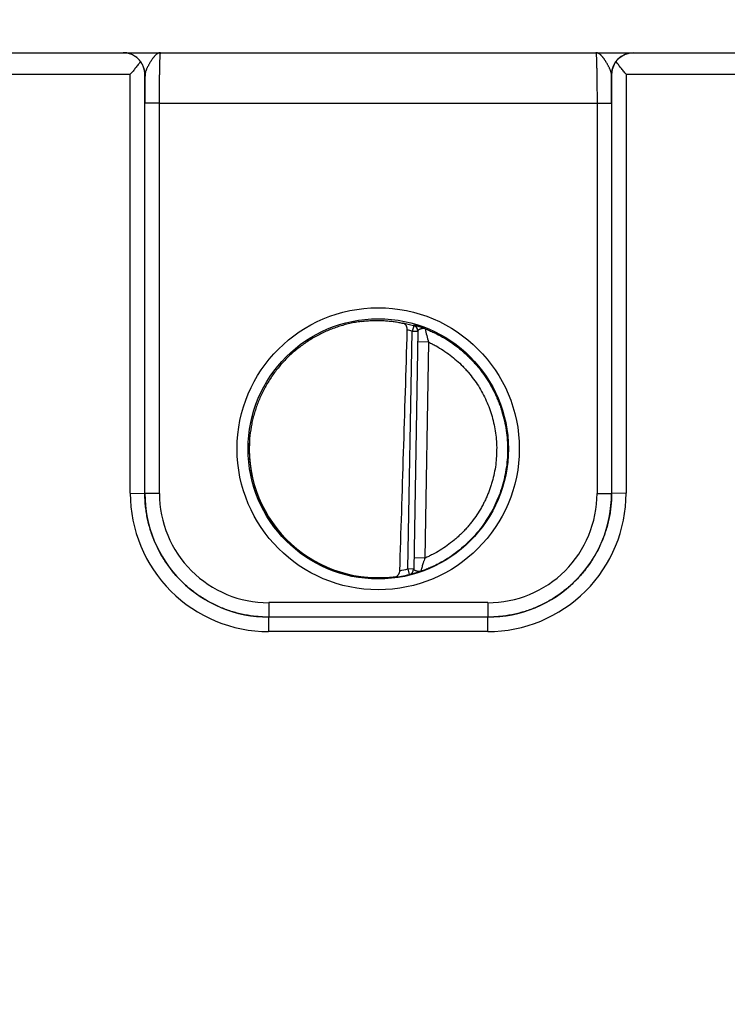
# Model space of a CAD drawing. Header units: inches. Extents: x 0 to 34, y 0 to 22.
# Tile 8 of 118: x 13.579 to 14.55, y 6.589 to 7.941. Entities that reach past the tile are written whole.
import ezdxf

# ---------------------------------------------------------------- set-up
doc = ezdxf.new("R2010")
doc.units = ezdxf.units.IN
doc.header["$LTSCALE"] = 1.87
doc.header["$MEASUREMENT"] = 0
doc.layers.get('0').update_dxf_attribs({"linetype": 'CONTINUOUS'})
doc.layers.add('DIMENSIONS', color=7, linetype='CONTINUOUS')
doc.styles.get("Standard").update_dxf_attribs({"font": 'txt', "width": 0.8})
doc.dimstyles.new('DIMSTYLE_1', dxfattribs={"dimtxt": 0.125, "dimasz": 0.18, "dimexe": 0.18, "dimexo": 0.0625, "dimgap": 0.09, "dimtad": 0, "dimtih": 1, "dimtoh": 1, "dimzin": 4, "dimdsep": 46, "dimtxsty": 'STANDARD', "dimblk": '_FILLED', "dimblk1": '_FILLED', "dimblk2": '_FILLED', "dimcen": 0.09, "dimadec": 0, "dimazin": 0, "dimtp": 0.01, "dimtm": 0.01, "dimtfac": 1, "dimtofl": 0, "dimtmove": 0, "dimatfit": 3, "dimldrblk": '_FILLED', "dimfxl": 1, "dimtolj": 1, "dimtzin": 4, "dimarcsym": 0})

# ---------------------------------------------------------------- blocks, each defined once
blk = doc.blocks.new('*D21')
at = {"layer": 'DIMENSIONS', "color": 2, "linetype": 'CONTINUOUS'}
for p, q in [((17.9524, 8.403), (17.9524, 8.5835)), ((17.7794, 8.1224), (17.9524, 8.403)), ((17.7794, 6.6766), (17.7794, 8.1224))]:
    blk.add_line(p, q, dxfattribs=at)
at = {"layer": 'DIMENSIONS', "color": 2, "linetype": 'CONTINUOUS', "insert": (17.8899, 8.646), "char_height": 0.125, "width": 1.325, "attachment_point": 1, "rotation": 90, "line_spacing_factor": 0.9}
blk.add_mtext('12.08{\\Ftxt.shx;\\W1.000000;\\H0.125000; }[306.8]', dxfattribs=at)
blk = doc.blocks.new('_FILLED')
at = {"color": 0, "linetype": 'BYBLOCK'}
blk.add_solid([(0, 0), (-1, 0.1736), (-1, -0.1736)], dxfattribs=at)
blk = doc.blocks.new('*D24')
at = {"layer": 'DIMENSIONS', "color": 2, "linetype": 'CONTINUOUS'}
blk.add_line((17.622, 6.2695), (17.622, 8.5835), dxfattribs=at)
at = {"layer": 'DIMENSIONS', "color": 2, "linetype": 'CONTINUOUS', "insert": (17.5595, 8.646), "char_height": 0.125, "width": 1.325, "attachment_point": 1, "rotation": 90, "line_spacing_factor": 0.9}
blk.add_mtext('11.92{\\Ftxt.shx;\\W1.000000;\\H0.125000; }[302.8]', dxfattribs=at)

msp = doc.modelspace()

# ---------------------------------------------------------------- linework, layer by layer
at = {"color": 7, "linetype": 'CONTINUOUS'}
for p, q in [((9.7833, 7.896), (17.563, 7.896)), ((13.4814, 7.8663), (13.7307, 7.8663)), ((13.7307, 7.291), (13.7307, 7.8663)), ((13.7509, 7.866), (13.7507, 7.866)), ((13.7507, 7.2908), (13.7507, 7.866)), ((14.3914, 7.866), (14.3912, 7.866)), ((14.3914, 7.866), (14.3914, 7.2908)), ((14.4114, 7.8663), (14.6607, 7.8663)), ((14.4114, 7.8663), (14.4114, 7.291)), ((13.7507, 7.2908), (13.7507, 7.8268)), ((13.7707, 7.8266), (13.7507, 7.8268)), ((13.7707, 7.8266), (14.3714, 7.8266)), ((13.7707, 7.2906), (13.7707, 7.8266)), ((14.3714, 7.8266), (14.3914, 7.8268)), ((14.3714, 7.8266), (14.3714, 7.2906)), ((14.3914, 7.8268), (14.3914, 7.2908)), ((14.1197, 7.5209), (14.1175, 7.5133)), ((14.1197, 7.5214), (14.1197, 7.5209)), ((14.1118, 7.187), (14.1175, 7.5133)), ((14.1254, 7.5132), (14.1175, 7.5133)), ((14.1254, 7.5137), (14.1197, 7.1867)), ((14.1401, 7.4986), (14.1251, 7.4988)), ((14.1401, 7.4986), (14.1349, 7.2018)), ((13.7307, 7.291), (13.7507, 7.2908)), ((13.7707, 7.2906), (13.7507, 7.2908)), ((14.3714, 7.2906), (14.3914, 7.2908)), ((14.4114, 7.291), (14.3914, 7.2908)), ((14.1349, 7.2018), (14.1199, 7.2021)), ((14.1197, 7.1869), (14.1118, 7.187)), ((14.1118, 7.187), (14.1137, 7.1794)), ((14.1137, 7.1792), (14.1137, 7.1794)), ((14.2214, 7.1407), (13.9207, 7.1407)), ((13.9207, 7.1407), (13.9207, 7.1208)), ((14.2214, 7.1407), (14.2214, 7.1208)), ((14.2214, 7.1208), (13.9207, 7.1208)), ((14.2214, 7.1208), (13.9207, 7.1208)), ((13.9207, 7.101), (13.9207, 7.1208)), ((14.2214, 7.101), (14.2214, 7.1208)), ((14.2214, 7.101), (13.9207, 7.101))]:
    msp.add_line(p, q, dxfattribs=at)
for centre, radius in [((14.071, 7.352), 0.1937), ((14.071, 7.3519), 0.1787)]:
    msp.add_circle(centre, radius, dxfattribs=at)
for centre, radius, start, end in [((13.7209, 7.866), 0.03, 0.0038, 89.8584), ((14.4212, 7.866), 0.03, 90.1415, 179.9963), ((18.2882, 7.8282), 4.5375, 179.5222, 180.0174), ((9.7115, 7.8276), 4.6799, 359.9898, 0.47), ((14.0708, 7.3499), 0.1779, 74.0687, 78.9234), ((14.1175, 7.5139), 0.00787, 359.0074, 74.1117), ((14.1175, 7.5133), 0.00787, 359.0007, 74.0857), ((14.0709, 7.35), 0.1699, 74.0681, 76.3603), ((14.4163, 7.5813), 0.2883, 192.9066, 196.685), ((13.9206, 7.291), 0.19, 179.9978, 270.0047), ((13.9207, 7.2908), 0.17, 179.9996, 270.0028), ((13.9207, 7.2906), 0.15, 179.9978, 270.0047), ((14.2214, 7.291), 0.19, 269.9953, 0.0022), ((14.2214, 7.2908), 0.17, 269.9972, 0.0005), ((14.2214, 7.2906), 0.15, 269.9953, 0.0022), ((14.0708, 7.3522), 0.1702, 280.096, 283.9432), ((14.1118, 7.187), 0.00787, 283.9412, 358.9999), ((14.1118, 7.1868), 0.00787, 283.914, 358.9991), ((14.0708, 7.3522), 0.1781, 277.0014, 283.9435)]:
    msp.add_arc(centre, radius, start, end, dxfattribs=at)
for centre, major_axis, ratio, start_param, end_param in [((14.0927, 10.1094), (-0.078, -4.4688), 0.01745, 0.857621, 0.951729), ((14.071, 7.3521), (0, 0.1771), 1, 1.521607, 3.283994)]:
    msp.add_ellipse(centre, major_axis=major_axis, ratio=ratio, start_param=start_param, end_param=end_param, dxfattribs=at)
for points, knots in [([(13.7446, 7.8838), (13.7442, 7.8843), (13.7435, 7.8853), (13.7422, 7.8867), (13.7409, 7.8881), (13.7391, 7.8897), (13.7367, 7.8914), (13.7341, 7.8928), (13.7321, 7.8938), (13.7305, 7.8944), (13.729, 7.8949), (13.7274, 7.8953), (13.7258, 7.8956), (13.7242, 7.8958), (13.7225, 7.896), (13.7215, 7.896), (13.7209, 7.896)], [0, 0, 0, 0, 0.070576, 0.139538, 0.206998, 0.273072, 0.401496, 0.525839, 0.586793, 0.647064, 0.706757, 0.765974, 0.824811, 0.883366, 0.941733, 1, 1, 1, 1]), ([(13.7446, 7.8838), (13.7441, 7.8831), (13.7431, 7.8817), (13.7414, 7.8796), (13.7397, 7.8774), (13.738, 7.8752), (13.7362, 7.873), (13.7338, 7.87), (13.7319, 7.8678), (13.7307, 7.8663)], [0, 0, 0, 0, 0.11509, 0.234511, 0.357363, 0.482891, 0.610453, 0.739488, 1, 1, 1, 1]), ([(13.7507, 7.866), (13.7507, 7.8668), (13.7506, 7.8683), (13.7503, 7.8706), (13.7498, 7.8729), (13.7492, 7.8751), (13.7483, 7.8774), (13.7473, 7.8796), (13.7461, 7.8817), (13.7451, 7.8831), (13.7446, 7.8838)], [0, 0, 0, 0, 0.120429, 0.24137, 0.363207, 0.486333, 0.611153, 0.738084, 0.867555, 1, 1, 1, 1]), ([(13.7723, 7.896), (13.772, 7.896), (13.7715, 7.896), (13.7708, 7.8959), (13.77, 7.8957), (13.7693, 7.8954), (13.7685, 7.895), (13.7679, 7.8947), (13.7674, 7.8943), (13.7671, 7.8941), (13.7667, 7.8938), (13.7662, 7.8934), (13.7655, 7.8928), (13.7648, 7.8921), (13.764, 7.8913), (13.7633, 7.8904), (13.7627, 7.8896), (13.7622, 7.889), (13.7616, 7.8883), (13.761, 7.8875), (13.7602, 7.8864), (13.7595, 7.8852), (13.7587, 7.8841), (13.758, 7.8828), (13.7572, 7.8816), (13.7565, 7.8803), (13.7558, 7.879), (13.7551, 7.8777), (13.7544, 7.8764), (13.7537, 7.875), (13.7531, 7.8737), (13.7525, 7.8724), (13.752, 7.871), (13.7516, 7.87), (13.7514, 7.8691), (13.7512, 7.8683), (13.751, 7.8672), (13.7509, 7.8664), (13.7509, 7.866)], [0, 0, 0, 0, 0.019196, 0.038662, 0.058565, 0.079115, 0.10053, 0.122928, 0.134526, 0.146405, 0.15858, 0.171065, 0.196981, 0.224161, 0.252622, 0.282367, 0.313368, 0.329326, 0.345579, 0.378942, 0.413388, 0.448832, 0.485179, 0.522314, 0.560115, 0.598437, 0.637129, 0.676022, 0.714925, 0.753634, 0.79193, 0.829576, 0.866322, 0.90193, 0.919237, 0.936175, 0.968884, 1, 1, 1, 1]), ([(13.7707, 7.8266), (13.7707, 7.8289), (13.7707, 7.8334), (13.7707, 7.8402), (13.7708, 7.8467), (13.7708, 7.8531), (13.7709, 7.8593), (13.771, 7.8651), (13.771, 7.8705), (13.7711, 7.8756), (13.7712, 7.8795), (13.7713, 7.8823), (13.7714, 7.8843), (13.7714, 7.8861), (13.7715, 7.8878), (13.7716, 7.8893), (13.7716, 7.8907), (13.7717, 7.8919), (13.7718, 7.8928), (13.7718, 7.8935), (13.7719, 7.8939), (13.7719, 7.8943), (13.7719, 7.8947), (13.772, 7.895), (13.772, 7.8953), (13.7721, 7.8955), (13.7721, 7.8956), (13.7721, 7.8958), (13.7721, 7.8958), (13.7722, 7.8959), (13.7722, 7.8959), (13.7722, 7.896), (13.7722, 7.896), (13.7722, 7.896), (13.7722, 7.896), (13.7722, 7.896), (13.7723, 7.896)], [0, 0, 0, 0, 0.098183, 0.195346, 0.290565, 0.382933, 0.47157, 0.555633, 0.634321, 0.706886, 0.772639, 0.802763, 0.830956, 0.857151, 0.881285, 0.903302, 0.92315, 0.940782, 0.95616, 0.962991, 0.969246, 0.974922, 0.980015, 0.984523, 0.988445, 0.991781, 0.994531, 0.995688, 0.9967, 0.99757, 0.998298, 0.998891, 0.999357, 0.999547, 0.999714, 1, 1, 1, 1]), ([(14.3698, 7.896), (14.3698, 7.896), (14.3698, 7.896), (14.3699, 7.896), (14.3699, 7.896), (14.3699, 7.896), (14.3699, 7.8959), (14.3699, 7.8959), (14.3699, 7.8958), (14.37, 7.8958), (14.37, 7.8956), (14.37, 7.8955), (14.3701, 7.8953), (14.3701, 7.895), (14.3701, 7.8947), (14.3702, 7.8943), (14.3702, 7.8939), (14.3702, 7.8935), (14.3703, 7.8928), (14.3704, 7.8919), (14.3704, 7.8907), (14.3705, 7.8893), (14.3706, 7.8878), (14.3706, 7.8861), (14.3707, 7.8843), (14.3708, 7.8823), (14.3708, 7.8795), (14.3709, 7.8756), (14.371, 7.8705), (14.3711, 7.8651), (14.3712, 7.8593), (14.3713, 7.8531), (14.3713, 7.8467), (14.3714, 7.8402), (14.3714, 7.8334), (14.3714, 7.8289), (14.3714, 7.8266)], [0, 0, 0, 0, 0.000286, 0.000453, 0.000643, 0.001109, 0.001702, 0.002431, 0.0033, 0.004312, 0.005469, 0.008219, 0.011555, 0.015477, 0.019986, 0.025079, 0.030755, 0.03701, 0.043841, 0.059218, 0.076851, 0.096699, 0.118716, 0.142851, 0.169045, 0.197238, 0.227362, 0.293115, 0.365681, 0.444369, 0.528431, 0.617068, 0.709435, 0.804654, 0.901818, 1, 1, 1, 1]), ([(14.3912, 7.866), (14.3912, 7.8664), (14.3911, 7.8672), (14.3909, 7.8683), (14.3907, 7.8691), (14.3904, 7.87), (14.3901, 7.871), (14.3896, 7.8724), (14.389, 7.8737), (14.3884, 7.875), (14.3877, 7.8764), (14.387, 7.8777), (14.3863, 7.879), (14.3856, 7.8803), (14.3848, 7.8816), (14.3841, 7.8828), (14.3833, 7.8841), (14.3826, 7.8852), (14.3818, 7.8864), (14.3811, 7.8875), (14.3804, 7.8883), (14.3799, 7.889), (14.3794, 7.8896), (14.3788, 7.8904), (14.378, 7.8913), (14.3773, 7.8921), (14.3765, 7.8928), (14.3759, 7.8934), (14.3754, 7.8938), (14.375, 7.8941), (14.3747, 7.8943), (14.3742, 7.8947), (14.3735, 7.895), (14.3728, 7.8954), (14.3721, 7.8957), (14.3713, 7.8959), (14.3706, 7.896), (14.3701, 7.896), (14.3698, 7.896)], [0, 0, 0, 0, 0.031119, 0.063826, 0.080763, 0.09807, 0.133679, 0.170425, 0.208071, 0.246367, 0.285075, 0.323979, 0.362872, 0.401563, 0.439886, 0.477686, 0.514822, 0.551168, 0.586613, 0.621059, 0.654421, 0.670674, 0.686632, 0.717634, 0.747378, 0.775839, 0.80302, 0.828936, 0.841421, 0.853597, 0.865476, 0.877074, 0.89947, 0.920884, 0.941435, 0.961339, 0.980808, 1, 1, 1, 1]), ([(14.3975, 7.8838), (14.3969, 7.8831), (14.396, 7.8817), (14.3948, 7.8796), (14.3938, 7.8774), (14.3929, 7.8751), (14.3923, 7.8729), (14.3918, 7.8706), (14.3915, 7.8683), (14.3914, 7.8668), (14.3914, 7.866)], [0, 0, 0, 0, 0.132445, 0.261916, 0.388847, 0.513667, 0.636793, 0.75863, 0.879571, 1, 1, 1, 1]), ([(14.3975, 7.8838), (14.3978, 7.8843), (14.3986, 7.8853), (14.4003, 7.8872), (14.4025, 7.8893), (14.4054, 7.8914), (14.4084, 7.8931), (14.4111, 7.8942), (14.4132, 7.8949), (14.4148, 7.8953), (14.4164, 7.8956), (14.418, 7.8959), (14.4196, 7.896), (14.4207, 7.896), (14.4212, 7.896)], [0, 0, 0, 0, 0.070595, 0.139571, 0.273057, 0.401489, 0.525834, 0.647012, 0.706708, 0.765928, 0.824772, 0.883336, 0.941714, 1, 1, 1, 1]), ([(14.4114, 7.8663), (14.4102, 7.8678), (14.4083, 7.87), (14.4059, 7.873), (14.4041, 7.8752), (14.4024, 7.8774), (14.4007, 7.8796), (14.399, 7.8817), (14.398, 7.8831), (14.3975, 7.8838)], [0, 0, 0, 0, 0.260512, 0.389547, 0.517109, 0.642637, 0.765489, 0.88491, 1, 1, 1, 1]), ([(14.0476, 7.5268), (14.045, 7.5265), (14.0397, 7.5257), (14.0319, 7.5241), (14.0241, 7.5221), (14.0165, 7.5198), (14.0089, 7.5172), (14.0015, 7.5142), (13.9942, 7.5109), (13.9847, 7.5061), (13.9733, 7.4992), (13.9625, 7.4914), (13.9543, 7.4846), (13.9484, 7.4792), (13.9427, 7.4735), (13.9374, 7.4676), (13.9323, 7.4614), (13.9274, 7.4551), (13.9229, 7.4485), (13.9187, 7.4417), (13.9147, 7.4347), (13.9111, 7.4276), (13.9078, 7.4203), (13.9049, 7.4129), (13.9023, 7.4053), (13.9, 7.3976), (13.8981, 7.3899), (13.896, 7.3794), (13.8943, 7.3662), (13.8938, 7.3555), (13.8939, 7.3502)], [0, 0, 0, 0, 0.031255, 0.062509, 0.093763, 0.125017, 0.156271, 0.187525, 0.218779, 0.250033, 0.312524, 0.375014, 0.406266, 0.437519, 0.468771, 0.500023, 0.531275, 0.562526, 0.593778, 0.625029, 0.65628, 0.687531, 0.718781, 0.750032, 0.781282, 0.812532, 0.843782, 0.875032, 0.937516, 1, 1, 1, 1]), ([(14.0476, 7.5268), (14.0503, 7.5272), (14.0556, 7.5278), (14.0636, 7.5283), (14.0714, 7.5284), (14.0789, 7.5281), (14.0861, 7.5275), (14.0929, 7.5267), (14.0991, 7.5257), (14.1031, 7.5249), (14.105, 7.5244)], [0, 0, 0, 0, 0.140151, 0.278822, 0.414485, 0.545659, 0.670975, 0.789193, 0.899204, 1, 1, 1, 1]), ([(14.1109, 7.5151), (14.1109, 7.5154), (14.1109, 7.516), (14.1108, 7.5169), (14.1107, 7.5178), (14.1105, 7.5186), (14.1103, 7.5194), (14.1099, 7.5204), (14.1094, 7.5213), (14.1088, 7.522), (14.1083, 7.5226), (14.1078, 7.523), (14.1073, 7.5234), (14.1068, 7.5238), (14.1062, 7.5241), (14.1056, 7.5243), (14.1052, 7.5244), (14.105, 7.5244)], [0, 0, 0, 0, 0.0763, 0.151748, 0.225661, 0.297551, 0.367107, 0.434175, 0.56075, 0.620618, 0.678457, 0.734548, 0.789201, 0.842745, 0.895512, 0.947827, 1, 1, 1, 1]), ([(14.1353, 7.5169), (14.1347, 7.5171), (14.1336, 7.5175), (14.1321, 7.5181), (14.1306, 7.5186), (14.1291, 7.5191), (14.1277, 7.5195), (14.1264, 7.5199), (14.1252, 7.5202), (14.1241, 7.5205), (14.1231, 7.5208), (14.1224, 7.521), (14.1218, 7.5211), (14.1215, 7.5212), (14.1211, 7.5213), (14.1208, 7.5213), (14.1206, 7.5214), (14.1203, 7.5214), (14.1202, 7.5214), (14.12, 7.5215), (14.12, 7.5215), (14.1199, 7.5215), (14.1198, 7.5215), (14.1198, 7.5215), (14.1197, 7.5215), (14.1197, 7.5215), (14.1197, 7.5215), (14.1197, 7.5215), (14.1197, 7.5215), (14.1197, 7.5215), (14.1197, 7.5214), (14.1197, 7.5214)], [0, 0, 0, 0, 0.106454, 0.209205, 0.307684, 0.401398, 0.489893, 0.572716, 0.649439, 0.719631, 0.782875, 0.838751, 0.863801, 0.886861, 0.90788, 0.926817, 0.943628, 0.958272, 0.970713, 0.976098, 0.980922, 0.985184, 0.988881, 0.992014, 0.994586, 0.99661, 0.998113, 0.99869, 0.999173, 0.999594, 1, 1, 1, 1]), ([(14.1353, 7.5169), (14.135, 7.517), (14.1346, 7.5171), (14.1341, 7.5172), (14.1337, 7.5172), (14.1333, 7.5172), (14.1329, 7.5172), (14.1324, 7.5172), (14.132, 7.5171), (14.1316, 7.5171), (14.1312, 7.517), (14.1308, 7.5169), (14.1304, 7.5168), (14.13, 7.5167), (14.1295, 7.5165), (14.1289, 7.5163), (14.1281, 7.5161), (14.1275, 7.5158), (14.127, 7.5155), (14.1266, 7.5153), (14.1264, 7.5152), (14.1262, 7.515), (14.126, 7.5148), (14.1258, 7.5147), (14.1256, 7.5145), (14.1255, 7.5143), (14.1254, 7.5141), (14.1254, 7.5139), (14.1254, 7.5138), (14.1254, 7.5137)], [0, 0, 0, 0, 0.072842, 0.109127, 0.145555, 0.182201, 0.219061, 0.2562, 0.293644, 0.331257, 0.368915, 0.406572, 0.444135, 0.48145, 0.518377, 0.59054, 0.65959, 0.724513, 0.7844, 0.812222, 0.838536, 0.8633, 0.886502, 0.908172, 0.928419, 0.947413, 0.96541, 0.982785, 1, 1, 1, 1]), ([(14.1353, 7.5169), (14.1373, 7.5161), (14.1415, 7.5144), (14.1496, 7.5107), (14.1595, 7.5056), (14.1708, 7.4985), (14.1798, 7.4919), (14.1867, 7.4862), (14.1917, 7.4818), (14.1965, 7.4771), (14.2011, 7.4723), (14.2056, 7.4673), (14.2113, 7.4605), (14.2179, 7.4515), (14.225, 7.4402), (14.2302, 7.4303), (14.2339, 7.4222), (14.2365, 7.416), (14.2388, 7.4097), (14.2416, 7.4012), (14.2444, 7.3905), (14.2469, 7.3773), (14.2484, 7.364), (14.2487, 7.3551), (14.2486, 7.3506)], [0, 0, 0, 0, 0.031253, 0.062507, 0.125003, 0.187499, 0.249995, 0.281248, 0.312501, 0.343755, 0.375008, 0.406262, 0.437515, 0.500011, 0.562507, 0.625003, 0.656256, 0.68751, 0.718763, 0.750017, 0.812513, 0.875008, 0.937504, 1, 1, 1, 1]), ([(14.1401, 7.4986), (14.1419, 7.4977), (14.1453, 7.496), (14.1521, 7.4924), (14.1603, 7.4874), (14.1697, 7.4807), (14.1787, 7.4734), (14.1857, 7.4668), (14.191, 7.4612), (14.1961, 7.4554), (14.202, 7.4479), (14.2086, 7.4383), (14.2144, 7.4284), (14.2195, 7.418), (14.2239, 7.4073), (14.2274, 7.3963), (14.2302, 7.3851), (14.2322, 7.3737), (14.2334, 7.3622), (14.2337, 7.3545), (14.2336, 7.3507)], [0, 0, 0, 0, 0.031254, 0.062509, 0.125007, 0.187506, 0.250005, 0.312504, 0.343758, 0.375012, 0.437511, 0.50001, 0.562509, 0.625008, 0.687506, 0.750005, 0.812504, 0.875003, 0.937501, 1, 1, 1, 1]), ([(13.8939, 7.3502), (13.8939, 7.3451), (13.8944, 7.3347), (13.8962, 7.3219), (13.8982, 7.3118), (13.9001, 7.3043), (13.9023, 7.2969), (13.9049, 7.2896), (13.9077, 7.2824), (13.9109, 7.2753), (13.9143, 7.2684), (13.9193, 7.2594), (13.9264, 7.2485), (13.9343, 7.2383), (13.9411, 7.2306), (13.9465, 7.225), (13.9521, 7.2197), (13.9599, 7.213), (13.9702, 7.2052), (13.9812, 7.1983), (13.9903, 7.1934), (13.9972, 7.19), (14.0043, 7.187), (14.0116, 7.1842), (14.0189, 7.1818), (14.0264, 7.1796), (14.0339, 7.1779), (14.039, 7.1769), (14.0415, 7.1765)], [0, 0, 0, 0, 0.062486, 0.124973, 0.156224, 0.187475, 0.218726, 0.249977, 0.281228, 0.31248, 0.343731, 0.374983, 0.437473, 0.499963, 0.531216, 0.562469, 0.593722, 0.624975, 0.687468, 0.749961, 0.781216, 0.81247, 0.843725, 0.874979, 0.906234, 0.93749, 0.968745, 1, 1, 1, 1]), ([(14.2486, 7.3506), (14.2486, 7.3461), (14.2482, 7.337), (14.2466, 7.3234), (14.2439, 7.31), (14.2402, 7.2968), (14.2355, 7.2839), (14.2299, 7.2715), (14.2232, 7.2595), (14.2157, 7.2481), (14.2088, 7.239), (14.2028, 7.2322), (14.1981, 7.2272), (14.1932, 7.2224), (14.1865, 7.2162), (14.1776, 7.2091), (14.1664, 7.2013), (14.1565, 7.1955), (14.1484, 7.1914), (14.1422, 7.1886), (14.1359, 7.1859), (14.1316, 7.1844), (14.1294, 7.1836)], [0, 0, 0, 0, 0.062497, 0.124994, 0.187491, 0.249988, 0.312485, 0.374982, 0.43748, 0.499977, 0.562474, 0.593728, 0.624983, 0.656237, 0.687491, 0.749988, 0.812486, 0.874983, 0.906237, 0.937491, 0.968746, 1, 1, 1, 1]), ([(14.2336, 7.3507), (14.2336, 7.3468), (14.2333, 7.3389), (14.232, 7.3271), (14.2298, 7.3155), (14.2273, 7.306), (14.2248, 7.2985), (14.2228, 7.2929), (14.2206, 7.2874), (14.2182, 7.282), (14.2156, 7.2767), (14.2118, 7.2698), (14.2067, 7.2614), (14.2009, 7.2534), (14.196, 7.2472), (14.1921, 7.2428), (14.1881, 7.2384), (14.1839, 7.2343), (14.1796, 7.2302), (14.1736, 7.2251), (14.1658, 7.2191), (14.156, 7.2125), (14.1474, 7.2077), (14.1403, 7.2042), (14.1367, 7.2026), (14.1349, 7.2018)], [0, 0, 0, 0, 0.062495, 0.124991, 0.187486, 0.249982, 0.281235, 0.312488, 0.343741, 0.374993, 0.406246, 0.437499, 0.499995, 0.56249, 0.593743, 0.624996, 0.656249, 0.687502, 0.718755, 0.750008, 0.812503, 0.874999, 0.937494, 0.968747, 1, 1, 1, 1]), ([(13.7507, 7.2908), (13.7507, 7.2908), (13.7507, 7.2908), (13.7507, 7.2908), (13.7507, 7.2908), (13.7507, 7.2908), (13.7507, 7.2908)], [0, 0, 0, 0, 0.269142, 0.532263, 0.767297, 1, 1, 1, 1]), ([(13.9207, 7.1208), (13.9179, 7.1208), (13.9123, 7.121), (13.904, 7.1216), (13.8957, 7.1226), (13.8875, 7.124), (13.8793, 7.1259), (13.8713, 7.1281), (13.8634, 7.1307), (13.8556, 7.1337), (13.848, 7.1371), (13.8405, 7.1408), (13.8332, 7.145), (13.8262, 7.1494), (13.8194, 7.1542), (13.8128, 7.1594), (13.8065, 7.1648), (13.8004, 7.1706), (13.7947, 7.1766), (13.7892, 7.1829), (13.7841, 7.1895), (13.7793, 7.1963), (13.7748, 7.2034), (13.7707, 7.2106), (13.7669, 7.2181), (13.7636, 7.2257), (13.7606, 7.2335), (13.7579, 7.2414), (13.7557, 7.2495), (13.7539, 7.2576), (13.7525, 7.2659), (13.7514, 7.2741), (13.7508, 7.2825), (13.7507, 7.288), (13.7507, 7.2908)], [0, 0, 0, 0, 0.031251, 0.062501, 0.093752, 0.125003, 0.156254, 0.187504, 0.218755, 0.250006, 0.281256, 0.312507, 0.343757, 0.375008, 0.406258, 0.437509, 0.468759, 0.500009, 0.531259, 0.562509, 0.593759, 0.625009, 0.656258, 0.687508, 0.718758, 0.750007, 0.781256, 0.812506, 0.843755, 0.875004, 0.906253, 0.937502, 0.968751, 1, 1, 1, 1]), ([(14.3914, 7.2908), (14.3914, 7.288), (14.3913, 7.2825), (14.3906, 7.2741), (14.3896, 7.2659), (14.3882, 7.2576), (14.3864, 7.2495), (14.3841, 7.2414), (14.3815, 7.2335), (14.3785, 7.2257), (14.3751, 7.2181), (14.3714, 7.2106), (14.3673, 7.2034), (14.3628, 7.1963), (14.358, 7.1895), (14.3529, 7.1829), (14.3474, 7.1766), (14.3417, 7.1706), (14.3356, 7.1648), (14.3293, 7.1594), (14.3227, 7.1542), (14.3159, 7.1494), (14.3088, 7.145), (14.3016, 7.1408), (14.2941, 7.1371), (14.2865, 7.1337), (14.2787, 7.1307), (14.2708, 7.1281), (14.2627, 7.1259), (14.2546, 7.124), (14.2464, 7.1226), (14.2381, 7.1216), (14.2298, 7.121), (14.2242, 7.1208), (14.2214, 7.1208)], [0, 0, 0, 0, 0.031249, 0.062498, 0.093747, 0.124996, 0.156245, 0.187494, 0.218744, 0.249993, 0.281242, 0.312492, 0.343742, 0.374991, 0.406241, 0.437491, 0.468741, 0.499991, 0.531241, 0.562492, 0.593742, 0.624992, 0.656243, 0.687493, 0.718744, 0.749994, 0.781245, 0.812496, 0.843746, 0.874997, 0.906248, 0.937499, 0.968749, 1, 1, 1, 1]), ([(14.3914, 7.2908), (14.3914, 7.2908), (14.3914, 7.2908), (14.3914, 7.2908), (14.3914, 7.2908), (14.3914, 7.2908), (14.3914, 7.2908)], [0, 0, 0, 0, 0.271133, 0.535342, 0.768839, 1, 1, 1, 1]), ([(14.1349, 7.2018), (14.1346, 7.2008), (14.1341, 7.1992), (14.1334, 7.1971), (14.1327, 7.195), (14.132, 7.1926), (14.1312, 7.1898), (14.1305, 7.1875), (14.13, 7.1858), (14.1297, 7.1847), (14.1296, 7.1841), (14.1295, 7.1838), (14.1295, 7.1837), (14.1294, 7.1836)], [0, 0, 0, 0, 0.175498, 0.262304, 0.347885, 0.513154, 0.665995, 0.79952, 0.905359, 0.945088, 0.97462, 0.993112, 1, 1, 1, 1]), ([(14.0925, 7.1755), (14.093, 7.1755), (14.0937, 7.1757), (14.0947, 7.176), (14.0954, 7.1763), (14.096, 7.1766), (14.0967, 7.1771), (14.0973, 7.1775), (14.0979, 7.1781), (14.0984, 7.1787), (14.0989, 7.1794), (14.0994, 7.1801), (14.0998, 7.1809), (14.1001, 7.1818), (14.1005, 7.183), (14.1006, 7.184), (14.1006, 7.1846)], [0, 0, 0, 0, 0.112026, 0.168031, 0.22427, 0.280975, 0.3384, 0.396816, 0.456504, 0.517737, 0.580768, 0.645802, 0.712967, 0.782269, 0.853544, 1, 1, 1, 1]), ([(14.1294, 7.1836), (14.1292, 7.1835), (14.1286, 7.1833), (14.1278, 7.1831), (14.127, 7.1828), (14.1259, 7.1825), (14.1247, 7.1821), (14.1232, 7.1816), (14.1218, 7.1812), (14.1205, 7.1808), (14.1193, 7.1805), (14.1182, 7.1802), (14.1173, 7.18), (14.1167, 7.1798), (14.1163, 7.1797), (14.1159, 7.1796), (14.1155, 7.1795), (14.1152, 7.1795), (14.1149, 7.1794), (14.1146, 7.1793), (14.1144, 7.1793), (14.1142, 7.1793), (14.114, 7.1792), (14.1139, 7.1792), (14.1139, 7.1792), (14.1138, 7.1792), (14.1138, 7.1792), (14.1137, 7.1792), (14.1137, 7.1792), (14.1137, 7.1792), (14.1137, 7.1792), (14.1137, 7.1792), (14.1137, 7.1792), (14.1137, 7.1792), (14.1137, 7.1792), (14.1137, 7.1792), (14.1137, 7.1792), (14.1137, 7.1792)], [0, 0, 0, 0, 0.053489, 0.106156, 0.157919, 0.208693, 0.307021, 0.400654, 0.489109, 0.571942, 0.64872, 0.719017, 0.782399, 0.811368, 0.838451, 0.863599, 0.886764, 0.907899, 0.926955, 0.943887, 0.958655, 0.971218, 0.981539, 0.985848, 0.989585, 0.992747, 0.995332, 0.996407, 0.997338, 0.998124, 0.998765, 0.999264, 0.999461, 0.999624, 0.999754, 0.999855, 1, 1, 1, 1]), ([(14.1294, 7.1836), (14.1293, 7.1836), (14.129, 7.1835), (14.1287, 7.1834), (14.1283, 7.1834), (14.1278, 7.1833), (14.1274, 7.1833), (14.127, 7.1833), (14.1266, 7.1834), (14.1262, 7.1834), (14.1258, 7.1835), (14.1254, 7.1836), (14.125, 7.1836), (14.1246, 7.1837), (14.1242, 7.1838), (14.1237, 7.184), (14.1232, 7.1842), (14.1227, 7.1843), (14.1223, 7.1845), (14.122, 7.1846), (14.1217, 7.1848), (14.1214, 7.1849), (14.121, 7.1851), (14.1207, 7.1853), (14.1204, 7.1855), (14.1202, 7.1857), (14.12, 7.1858), (14.1199, 7.186), (14.1198, 7.1862), (14.1197, 7.1863), (14.1197, 7.1865), (14.1197, 7.1866), (14.1197, 7.1867)], [0, 0, 0, 0, 0.037334, 0.07456, 0.111457, 0.148554, 0.185824, 0.223177, 0.260737, 0.298549, 0.336553, 0.374612, 0.412583, 0.450408, 0.48799, 0.525161, 0.597694, 0.632804, 0.666963, 0.700039, 0.731908, 0.762452, 0.791566, 0.845136, 0.869478, 0.892151, 0.913183, 0.932654, 0.950732, 0.967706, 0.983961, 1, 1, 1, 1]), ([(14.0925, 7.1755), (14.0887, 7.175), (14.0829, 7.1744), (14.075, 7.174), (14.0686, 7.174), (14.062, 7.1742), (14.0529, 7.1748), (14.0461, 7.1757), (14.0415, 7.1765)], [0, 0, 0, 0, 0.22139, 0.341572, 0.466911, 0.596457, 0.729199, 1, 1, 1, 1]), ([(13.9207, 7.1208), (13.9207, 7.1208), (13.9207, 7.1208), (13.9207, 7.1208), (13.9207, 7.1208)], [0, 0, 0, 0, 0.570412, 1, 1, 1, 1]), ([(14.2214, 7.1208), (14.2214, 7.1208), (14.2214, 7.1208), (14.2214, 7.1208), (14.2214, 7.1208)], [0, 0, 0, 0, 0.564412, 1, 1, 1, 1])]:
    msp.add_open_spline(points, degree=3, knots=knots, dxfattribs=at)

# ---------------------------------------------------------------- dimensions: what is measured, and where the dimension line sits
at = {"layer": 'DIMENSIONS', "color": 2, "linetype": 'CONTINUOUS'}
for feature_location, offset, dtype, origin, picture, middle in [((17.7794, 6.6766), (0.173, 1.9069), 0, (5.6991, 6.6141), '*D21', (17.9524, 9.3085)), ((17.622, 6.2695), (0, 2.314), 1, (5.6991, 6.207), '*D24', (17.622, 9.3085))]:
    dim = msp.add_ordinate_dim(feature_location=feature_location, offset=offset, dtype=dtype, origin=origin, dimstyle='DIMSTYLE_1', dxfattribs=at)
    dim.commit()
    dim.dimension.update_dxf_attribs({"geometry": picture, "text_midpoint": middle})

doc.saveas('drawing.dxf')
